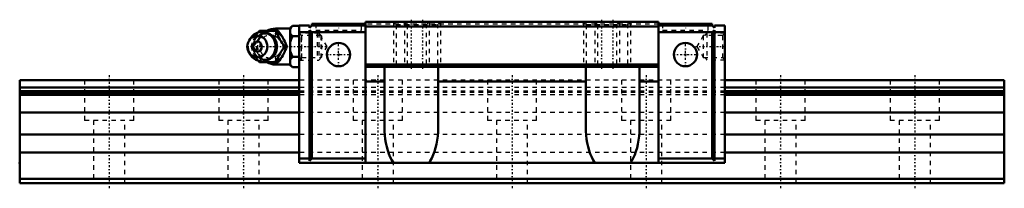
# Model space of a CAD drawing. Header units: millimetres. Extents: x -20 to 200, y -1 to 37.
import ezdxf

# ---------------------------------------------------------------- set-up
doc = ezdxf.new("R2010")
doc.units = ezdxf.units.MM
doc.linetypes.add('Center', pattern=[1.5, 0.45, -0.5, 0.05, -0.5])
doc.linetypes.add('Dashed', pattern=[2, 1, -1])
for name, color, linetype, lineweight in [('2d ConnectionPoints', 7, 'Continuous', 50), ('AM_0', 7, 'Continuous', 50), ('AM_4', 3, 'Continuous', 25), ('AM_5', 3, 'Continuous', 25), ('AM_7', 7, 'Center', 25), ('AM_9', 6, 'Dashed', 25)]:
    doc.layers.add(name, color=color, linetype=linetype, lineweight=lineweight)

# ---------------------------------------------------------------- blocks, each defined once
blk = doc.blocks.new('1_SRG_B_M6F_grease_nipple_joint_0_in_SRG25XC1SS220LPG200BM6F62450001_0')
at = {"layer": 'AM_0'}
for p, q in [((33.37, 33.69), (33.6, 34)), ((33.6, 34), (37.78, 34)), ((40.45, 34.5), (37.15, 34.5)), ((40.95, 35.12), (40.45, 34.62)), ((40.45, 34.62), (40.45, 26.38)), ((40.95, 35.12), (42.45, 35.12)), ((31.65, 32.46), (31.29, 31.94)), ((40.95, 32.81), (42.45, 32.81)), ((31.29, 29.06), (31.65, 28.54)), ((39.22, 30.5), (39.66, 30.5)), ((33.6, 27), (33.38, 27.3)), ((33.6, 27), (37.78, 27)), ((37.15, 26.5), (40.45, 26.5)), ((40.95, 28.19), (42.45, 28.19)), ((40.45, 26.38), (40.95, 25.88)), ((40.95, 25.88), (42.45, 25.88))]:
    blk.add_line(p, q, dxfattribs=at)
for points in [[(37.35, 34), (37.53, 33.45), (37.63, 33.17), (37.75, 32.88), (37.93, 32.48), (38.16, 32.05), (38.4, 31.65), (38.67, 31.25), (38.95, 30.87), (39.22, 30.5)], [(39.66, 30.5), (39.53, 30.86), (39.4, 31.23), (39.23, 31.63), (39.04, 32.03), (38.89, 32.31), (38.73, 32.59), (38.56, 32.88), (38.38, 33.16), (38.08, 33.59), (37.78, 34)], [(40.95, 35.12), (40.66, 34.8), (40.45, 34.46)], [(40.45, 33.47), (40.51, 33.36), (40.7, 33.08), (40.95, 32.81)], [(40.95, 32.81), (40.66, 32.17), (40.45, 31.49)], [(39.22, 30.5), (38.82, 29.95), (38.62, 29.67), (38.42, 29.38), (38.17, 28.98), (37.95, 28.55), (37.76, 28.15), (37.6, 27.75), (37.47, 27.37), (37.35, 27)], [(37.78, 27), (38.05, 27.36), (38.3, 27.73), (38.56, 28.13), (38.8, 28.53), (38.95, 28.81), (39.1, 29.09), (39.23, 29.38), (39.35, 29.66), (39.51, 30.09), (39.66, 30.5)], [(40.45, 29.51), (40.51, 29.3), (40.7, 28.74), (40.95, 28.19)], [(40.95, 28.19), (40.66, 27.87), (40.45, 27.53)], [(40.45, 26.54), (40.51, 26.44), (40.7, 26.15), (40.95, 25.88)]]:
    blk.add_lwpolyline(points, dxfattribs=at)
for centre, radius, start, end in [((34.11, 30.5), 3.3, 270, 90), ((37.15, 30.5), 4, 90, 118.7147), ((37.15, 30.5), 4, 241.2746, 270)]:
    blk.add_arc(centre, radius, start, end, dxfattribs=at)
blk.add_ellipse((34.11, 30.5), major_axis=(0, 3.3), ratio=0.927184, start_param=2.207257, end_param=7.217521, dxfattribs=at)
for major_axis in [(0, 2.42), (0, -1.12)]:
    blk.add_ellipse((33.1, 30.5), major_axis=major_axis, ratio=0.927184, dxfattribs=at)
at = {"layer": 'AM_4'}
for p, q in [((37.15, 34.5), (37.15, 34.01)), ((37.15, 26.99), (37.15, 26.5))]:
    blk.add_line(p, q, dxfattribs=at)
blk.add_ellipse((34.92, 30.5), major_axis=(0, 2.97), ratio=0.927184, start_param=3.499913, end_param=5.924864, dxfattribs=at)
at = {"layer": 'AM_5', "linetype": 'Dashed'}
blk.add_line((42.99, 27.5), (42.99, 33.5), dxfattribs=at)
at = {"layer": 'AM_7'}
blk.add_line((37.15, 26.3), (37.15, 34.7), dxfattribs=at)
at = {"layer": 'AM_9'}
for p, q in [((37.15, 34.01), (37.15, 26.99)), ((46.84, 33.5), (42.45, 33.5)), ((47.45, 32.89), (46.84, 33.5)), ((46.84, 33.5), (46.84, 27.5)), ((47.45, 32.89), (47.45, 28.11)), ((31.73, 30.5), (32.16, 30.5)), ((37.4, 30.52), (37.4, 30.47)), ((42.45, 27.5), (46.84, 27.5)), ((46.84, 27.5), (47.45, 28.11))]:
    blk.add_line(p, q, dxfattribs=at)
for points in [[(34.03, 34), (33.91, 33.64), (33.77, 33.27), (33.61, 32.87), (33.41, 32.47), (33.27, 32.19), (33.11, 31.91), (32.94, 31.62), (32.76, 31.34), (32.46, 30.91), (32.16, 30.5)], [(36.14, 28.03), (36.02, 27.96), (35.8, 27.84), (35.57, 27.75), (35.33, 27.68), (35.09, 27.64), (34.84, 27.62), (34.59, 27.62), (34.34, 27.66), (34.1, 27.71), (33.86, 27.8), (33.64, 27.91), (33.42, 28.04), (33.21, 28.19), (33.02, 28.37), (32.85, 28.56), (32.69, 28.77), (32.55, 28.99), (32.43, 29.23), (32.33, 29.48), (32.26, 29.74), (32.2, 30), (32.17, 30.27), (32.17, 30.55), (32.18, 30.82), (32.22, 31.08), (32.28, 31.35), (32.36, 31.6), (32.47, 31.85), (32.59, 32.08), (32.74, 32.3), (32.9, 32.5), (33.08, 32.69), (33.27, 32.85), (33.48, 33), (33.69, 33.12), (33.92, 33.22), (34.16, 33.3), (34.4, 33.35), (34.65, 33.38), (34.89, 33.38), (35.14, 33.36), (35.39, 33.31), (35.62, 33.23), (35.86, 33.13), (36.08, 33.01), (36.09, 33)], [(32.4, 32.2), (32.54, 32.45), (32.79, 32.85), (33.05, 33.25), (33.33, 33.63), (33.37, 33.69)], [(31.73, 30.5), (31.85, 30.86), (31.98, 31.24), (32.04, 31.41)], [(36.09, 33), (36.29, 32.86), (36.48, 32.69), (36.66, 32.5), (36.72, 32.44)], [(38.28, 31.86), (37.95, 32.19), (37.55, 32.5), (37.15, 32.75)], [(38.73, 29.82), (38.84, 30.16), (38.87, 30.51), (38.83, 30.86), (38.72, 31.21), (38.71, 31.21)], [(32.05, 29.57), (31.98, 29.75), (31.85, 30.13), (31.73, 30.5)], [(32.16, 30.5), (32.42, 30.14), (32.68, 29.77), (32.94, 29.37), (33.18, 28.97), (33.33, 28.69), (33.48, 28.41), (33.61, 28.12), (33.73, 27.84), (33.89, 27.41), (34.03, 27)], [(33.38, 27.3), (33.33, 27.36), (33.06, 27.74), (32.8, 28.12), (32.55, 28.53), (32.41, 28.77)], [(37.15, 28.25), (37.61, 28.54), (37.99, 28.85), (38.3, 29.16)], [(38.3, 29.16), (38.56, 29.5), (38.73, 29.82)], [(36.74, 28.59), (36.61, 28.44), (36.43, 28.26), (36.23, 28.1), (36.14, 28.03)]]:
    blk.add_lwpolyline(points, dxfattribs=at)
blk.add_arc((37.15, 30.5), 4, 118.7147, 241.2746, dxfattribs=at)
for centre, major_axis in [((34.65, 30.5), (0, -2.97)), ((36.13, 30.5), (0, -3.44))]:
    blk.add_ellipse(centre, major_axis=major_axis, ratio=0.927184, dxfattribs=at)
for centre, major_axis, start_param, end_param in [((34.92, 30.5), (0, 2.97), 5.924864, 7.170241), ((36, 30.5), (0, -2.57), 2.639469, 6.785309), ((34.11, 30.5), (0, 3.3), 0.934336, 2.207257), ((34.92, 30.5), (0, 2.97), 2.293115, 3.499913)]:
    blk.add_ellipse(centre, major_axis=major_axis, ratio=0.927184, start_param=start_param, end_param=end_param, dxfattribs=at)
blk = doc.blocks.new('2_SRG25XCSSB_M6F1_Slide25_55_0_in_SRG25XC1SS220LPG200BM6F62450001_0')
at = {"layer": 'AM_0'}
for p, q in [((42.45, 35.2), (42.45, 4.5)), ((44.75, 35.2), (42.45, 35.2)), ((44.75, 34.7), (45.25, 35.2)), ((44.75, 35.2), (44.75, 34.7)), ((57.25, 35.6), (45.25, 35.6)), ((45.25, 35.6), (45.25, 35.2)), ((57.25, 35.2), (45.25, 35.2)), ((122.75, 36), (57.25, 36)), ((57.25, 36), (57.25, 4.5)), ((122.75, 36), (122.75, 4.5)), ((134.75, 35.6), (122.75, 35.6)), ((122.75, 35.2), (134.75, 35.2)), ((134.75, 35.2), (134.75, 35.6)), ((135.25, 34.7), (134.75, 35.2)), ((135.25, 35.2), (137.55, 35.2)), ((135.25, 35.2), (135.25, 34.7)), ((137.55, 35.2), (137.55, 4.5)), ((44.75, 33.7), (42.45, 33.7)), ((44.75, 34.2), (44.75, 5)), ((45.25, 33.7), (44.75, 34.2)), ((45.25, 33.7), (45.25, 5.5)), ((57.25, 33.7), (45.25, 33.7)), ((122.75, 35), (57.25, 35)), ((122.75, 33.7), (134.75, 33.7)), ((134.75, 33.7), (135.25, 34.2)), ((134.75, 33.7), (134.75, 5.5)), ((135.25, 34.2), (135.25, 5)), ((135.25, 33.7), (137.55, 33.7)), ((122.75, 26.5), (57.25, 26.5)), ((122.75, 26), (57.25, 26)), ((61.5, 12.29), (61.5, 26)), ((73.5, 26), (73.5, 12.29)), ((106.5, 12.29), (106.5, 26)), ((118.5, 26), (118.5, 12.29)), ((61.5, 22.69), (57.25, 22.69)), ((106.5, 22.69), (73.5, 22.69)), ((122.75, 22.69), (118.5, 22.69)), ((44.75, 5.5), (42.45, 5.5)), ((137.55, 4.5), (42.45, 4.5)), ((44.75, 5), (45.25, 5.5)), ((57.25, 5.5), (45.25, 5.5)), ((122.75, 5.5), (134.75, 5.5)), ((135.25, 5), (134.75, 5.5)), ((135.25, 5.5), (137.55, 5.5))]:
    blk.add_line(p, q, dxfattribs=at)
for points in [[(63.53, 4.5), (63.15, 5.13), (62.81, 5.81), (62.5, 6.54), (62.23, 7.32), (62, 8.14), (61.81, 8.98), (61.67, 9.85), (61.57, 10.74), (61.51, 11.64), (61.5, 12.29)], [(73.5, 12.29), (73.48, 11.39), (73.41, 10.49), (73.3, 9.6), (73.14, 8.74), (72.94, 7.9), (72.7, 7.1), (72.41, 6.33), (72.1, 5.61), (71.74, 4.95), (71.47, 4.5)], [(108.53, 4.5), (108.15, 5.13), (107.81, 5.81), (107.5, 6.54), (107.23, 7.32), (107, 8.14), (106.81, 8.98), (106.67, 9.85), (106.57, 10.74), (106.51, 11.64), (106.5, 12.29)], [(118.5, 12.29), (118.48, 11.39), (118.41, 10.49), (118.3, 9.6), (118.14, 8.74), (117.94, 7.9), (117.7, 7.1), (117.41, 6.33), (117.1, 5.61), (116.74, 4.95), (116.47, 4.5)]]:
    blk.add_lwpolyline(points, dxfattribs=at)
for centre in [(51.25, 28.7), (128.75, 28.7)]:
    blk.add_circle(centre, 2.6, dxfattribs=at)
at = {"layer": 'AM_5', "linetype": 'Dashed'}
for p, q in [((63.5, 36), (63.5, 26)), ((66, 36), (66, 26)), ((71.5, 36), (71.5, 26)), ((74, 36), (74, 26)), ((106, 36), (106, 26)), ((108.5, 36), (108.5, 26)), ((114, 36), (114, 26)), ((116.5, 36), (116.5, 26)), ((46.45, 33.5), (46.45, 27.5)), ((133.15, 32.96), (133.55, 33.5)), ((137.55, 33.5), (133.55, 33.5)), ((133.55, 33.5), (133.55, 27.5)), ((133.15, 28.04), (133.55, 27.5)), ((137.55, 27.5), (133.55, 27.5))]:
    blk.add_line(p, q, dxfattribs=at)
at = {"layer": 'AM_7'}
for p, q in [((51.25, 35.67), (51.25, 34.13)), ((67.5, 36.5), (67.5, 25.5)), ((70, 36.5), (70, 25.5)), ((110, 36.5), (110, 25.5)), ((112.5, 36.5), (112.5, 25.5)), ((128.75, 35.67), (128.75, 34.13)), ((51.25, 25.97), (51.25, 31.43)), ((128.75, 25.97), (128.75, 31.43)), ((32.69, 30.5), (48.98, 30.5)), ((48.52, 28.7), (53.98, 28.7)), ((126.02, 28.7), (131.48, 28.7)), ((131.02, 30.5), (137.86, 30.5))]:
    blk.add_line(p, q, dxfattribs=at)
at = {"layer": 'AM_9'}
for p, q in [((46.15, 35.6), (46.15, 34.2)), ((56.35, 34.2), (56.35, 35.6)), ((122.75, 35.5), (57.25, 35.5)), ((63.5, 36), (64.1, 35.4)), ((64.1, 35.4), (64.1, 26.6)), ((64.1, 35.4), (73.4, 35.4)), ((66, 36), (66.6, 35.4)), ((66.6, 35.4), (66.6, 26.6)), ((70.9, 35.4), (71.5, 36)), ((70.9, 26.6), (70.9, 35.4)), ((73.4, 35.4), (74, 36)), ((73.4, 26.6), (73.4, 35.4)), ((106, 36), (106.6, 35.4)), ((106.6, 35.4), (106.6, 26.6)), ((106.6, 35.4), (115.9, 35.4)), ((108.5, 36), (109.1, 35.4)), ((109.1, 35.4), (109.1, 26.6)), ((113.4, 35.4), (114, 36)), ((113.4, 26.6), (113.4, 35.4)), ((115.9, 35.4), (116.5, 36)), ((115.9, 26.6), (115.9, 35.4)), ((123.65, 35.6), (123.65, 34.2)), ((133.85, 34.2), (133.85, 35.6)), ((42.99, 32.96), (42.45, 33.5)), ((46.15, 34.2), (56.35, 34.2)), ((123.65, 34.2), (133.85, 34.2)), ((137.55, 33.5), (137.01, 32.96)), ((47.25, 32.96), (42.99, 32.96)), ((42.99, 32.96), (42.99, 28.04)), ((48.67, 30.5), (47.25, 32.96)), ((47.25, 32.96), (47.25, 28.04)), ((132.75, 32.96), (131.33, 30.5)), ((137.01, 32.96), (132.75, 32.96)), ((132.75, 32.96), (132.75, 28.04)), ((137.01, 32.96), (137.01, 28.04)), ((47.25, 28.04), (48.67, 30.5)), ((131.33, 30.5), (132.75, 28.04)), ((42.45, 27.5), (42.99, 28.04)), ((42.99, 28.04), (47.25, 28.04)), ((64.1, 26.6), (63.5, 26)), ((64.1, 26.6), (73.4, 26.6)), ((66.6, 26.6), (66, 26)), ((71.5, 26), (70.9, 26.6)), ((74, 26), (73.4, 26.6)), ((106.6, 26.6), (106, 26)), ((106.6, 26.6), (115.9, 26.6)), ((109.1, 26.6), (108.5, 26)), ((114, 26), (113.4, 26.6)), ((116.5, 26), (115.9, 26.6)), ((132.75, 28.04), (137.01, 28.04)), ((137.01, 28.04), (137.55, 27.5)), ((137.55, 23), (42.45, 23)), ((137.55, 21.34), (42.45, 21.34)), ((137.55, 20.51), (42.45, 20.51)), ((137.55, 20.26), (42.45, 20.26)), ((137.55, 19.75), (42.45, 19.75)), ((137.55, 15.75), (42.45, 15.75)), ((137.55, 10.85), (42.45, 10.85)), ((137.55, 6.85), (42.45, 6.85))]:
    blk.add_line(p, q, dxfattribs=at)
blk = doc.blocks.new('3_SRG25XC22020_Track_0_in_SRG25XC1SS220LPG200BM6F62450001_0')
at = {"layer": 'AM_0'}
for p, q in [((42.45, 23), (-20, 23)), ((-20, 23), (-20, 0)), ((200, 23), (137.55, 23)), ((200, 23), (200, 0)), ((42.45, 21.34), (-20, 21.34)), ((42.45, 20.51), (-20, 20.51)), ((42.45, 20.26), (-20, 20.26)), ((200, 21.34), (137.55, 21.34)), ((200, 20.51), (137.55, 20.51)), ((200, 20.26), (137.55, 20.26)), ((42.45, 19.75), (-20, 19.75)), ((200, 19.75), (137.55, 19.75)), ((42.45, 15.75), (-20, 15.75)), ((200, 15.75), (137.55, 15.75)), ((42.45, 10.85), (-20, 10.85)), ((200, 10.85), (137.55, 10.85)), ((42.45, 6.85), (-20, 6.85)), ((200, 6.85), (137.55, 6.85)), ((200, 1), (-20, 1)), ((200, 0), (-20, 0))]:
    blk.add_line(p, q, dxfattribs=at)
at = {"layer": 'AM_7'}
for p, q in [((0, 24.15), (0, -1.15)), ((30, 24.15), (30, -1.15)), ((60, 24.15), (60, -1.15)), ((90, 24.15), (90, -1.15)), ((120, 24.15), (120, -1.15)), ((150, 24.15), (150, -1.15)), ((180, 24.15), (180, -1.15))]:
    blk.add_line(p, q, dxfattribs=at)
at = {"layer": 'AM_9'}
for p, q in [((-5.5, 23), (-5.5, 14)), ((5.5, 14), (5.5, 23)), ((24.5, 23), (24.5, 14)), ((35.5, 14), (35.5, 23)), ((137.55, 23), (42.45, 23)), ((54.5, 23), (54.5, 14)), ((65.5, 14), (65.5, 23)), ((84.5, 23), (84.5, 14)), ((95.5, 14), (95.5, 23)), ((114.5, 23), (114.5, 14)), ((125.5, 14), (125.5, 23)), ((144.5, 23), (144.5, 14)), ((155.5, 14), (155.5, 23)), ((174.5, 23), (174.5, 14)), ((185.5, 14), (185.5, 23)), ((137.55, 21.34), (42.45, 21.34)), ((137.55, 20.51), (42.45, 20.51)), ((137.55, 20.26), (42.45, 20.26)), ((137.55, 19.75), (42.45, 19.75)), ((137.55, 15.75), (42.45, 15.75)), ((5.5, 14), (-5.5, 14)), ((-3.5, 14), (-3.5, 0)), ((3.5, 0), (3.5, 14)), ((35.5, 14), (24.5, 14)), ((26.5, 14), (26.5, 0)), ((33.5, 0), (33.5, 14)), ((65.5, 14), (54.5, 14)), ((56.5, 14), (56.5, 0)), ((63.5, 0), (63.5, 14)), ((95.5, 14), (84.5, 14)), ((86.5, 14), (86.5, 0)), ((93.5, 0), (93.5, 14)), ((125.5, 14), (114.5, 14)), ((116.5, 14), (116.5, 0)), ((123.5, 0), (123.5, 14)), ((155.5, 14), (144.5, 14)), ((146.5, 14), (146.5, 0)), ((153.5, 0), (153.5, 14)), ((185.5, 14), (174.5, 14)), ((176.5, 14), (176.5, 0)), ((183.5, 0), (183.5, 14)), ((137.55, 10.85), (42.45, 10.85)), ((137.55, 6.85), (42.45, 6.85))]:
    blk.add_line(p, q, dxfattribs=at)

msp = doc.modelspace()

# ---------------------------------------------------------------- linework, layer by layer
at = {"layer": '2d ConnectionPoints'}
for p in [(42.45, 30.5), (51.25, 28.7), (51.25, 28.7), (128.75, 28.7), (128.75, 28.7), (137.55, 30.5), (-20, 4.5), (90, 4.5), (0, 0), (0, 0)]:
    msp.add_point(p, dxfattribs=at)

# ---------------------------------------------------------------- block references
for name in ['2_SRG25XCSSB_M6F1_Slide25_55_0_in_SRG25XC1SS220LPG200BM6F62450001_0', '1_SRG_B_M6F_grease_nipple_joint_0_in_SRG25XC1SS220LPG200BM6F62450001_0', '3_SRG25XC22020_Track_0_in_SRG25XC1SS220LPG200BM6F62450001_0']:
    msp.add_blockref(name, (0, 0))

doc.saveas('drawing.dxf')
